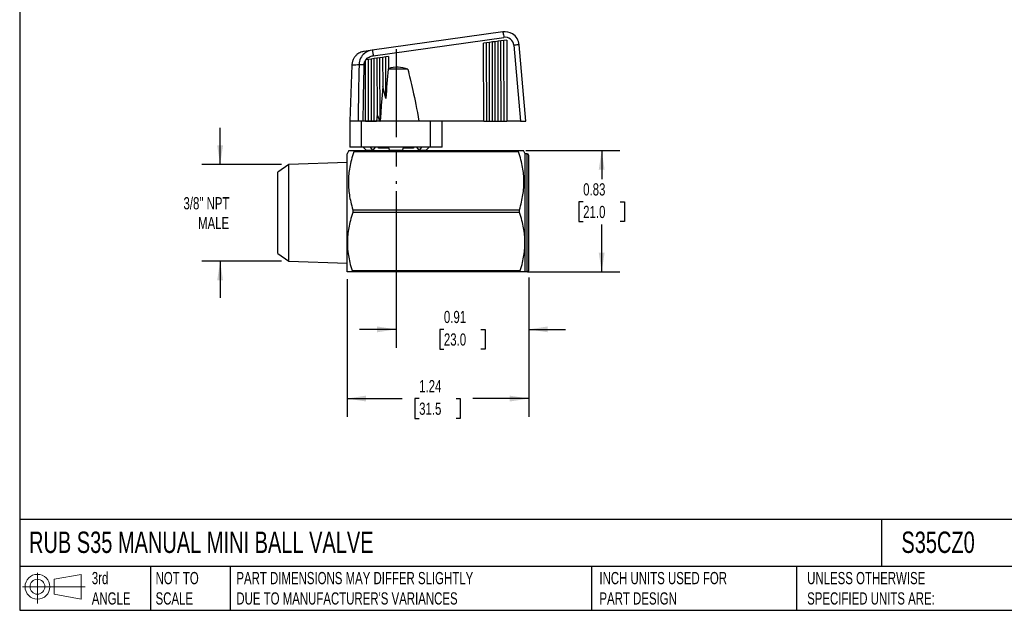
# Model space of a CAD drawing. Header units: inches. Extents: x 0.2 to 10.8, y 0.2 to 8.2.
# Tile 1 of 3: x 0.2 to 7, y 0.2 to 4.3. Entities that reach past the tile are written whole.
import ezdxf

# ---------------------------------------------------------------- set-up
doc = ezdxf.new("R2010")
doc.units = ezdxf.units.IN
doc.header["$MEASUREMENT"] = 0
doc.linetypes.add('SLD-Center', pattern=[0.75, 0.6, -0.05, 0.05, -0.05])
doc.linetypes.add('SLD-Solid', pattern=[0])
doc.layers.add('CENTER', color=40, linetype='SLD-Center')
doc.layers.add('SLD-DEFPOINTS', color=7, linetype='Continuous')
doc.layers.add('DIMENSIONS', color=140, linetype='SLD-Solid', lineweight=25)
doc.layers.add('TEXT', color=140, linetype='SLD-Solid', lineweight=25)
doc.styles.add('SLDTEXTSTYLE0', font='TXT', dxfattribs={"width": 0.7})
doc.dimstyles.new('SLDDIMSTYLE0', dxfattribs={"dimtxt": 0.084961, "dimasz": 0.13, "dimexe": 0, "dimexo": 0.0625, "dimgap": 0.02124, "dimtad": 0, "dimtih": 1, "dimtoh": 1, "dimrnd": 1e-09, "dimzin": 12, "dimdsep": 46, "dimtxsty": 'SLDTEXTSTYLE0', "dimsah": 1, "dimcen": 0.09, "dimadec": 0, "dimazin": 3, "dimtfac": 1, "dimtofl": 0, "dimtmove": 0, "dimatfit": 3, "dimfxl": 0, "dimfrac": 2, "dimtolj": 1, "dimtzin": 12, "dimarcsym": 0})
doc.dimstyles.new('SLDDIMSTYLE1', dxfattribs={"dimtxt": 0.084961, "dimasz": 0.13, "dimexe": 0, "dimexo": 0.0625, "dimgap": 0.02124, "dimtad": 0, "dimtih": 1, "dimtoh": 1, "dimrnd": 1e-09, "dimdsep": 46, "dimtxsty": 'SLDTEXTSTYLE0', "dimsah": 1, "dimcen": 0.09, "dimadec": 0, "dimazin": 2, "dimtfac": 1, "dimtmove": 0, "dimatfit": 0, "dimfxl": 0, "dimfrac": 2, "dimtolj": 1, "dimtzin": 12, "dimarcsym": 0})
doc.dimstyles.new('SLDDIMSTYLE2', dxfattribs={"dimtxt": 0.084961, "dimasz": 0.13, "dimexe": 0, "dimexo": 0.0625, "dimgap": 0.02124, "dimtad": 0, "dimtih": 1, "dimtoh": 1, "dimrnd": 1e-09, "dimdsep": 46, "dimtxsty": 'SLDTEXTSTYLE0', "dimsah": 1, "dimcen": 0.09, "dimadec": 0, "dimazin": 2, "dimtfac": 1, "dimtofl": 0, "dimtmove": 0, "dimatfit": 3, "dimfxl": 0, "dimfrac": 2, "dimtolj": 1, "dimtzin": 12, "dimarcsym": 0})
doc.dimstyles.new('SLDDIMSTYLE3', dxfattribs={"dimtxt": 0.084961, "dimasz": 0.13, "dimexe": 0, "dimexo": 0.0625, "dimgap": 0.02124, "dimtad": 0, "dimtih": 1, "dimtoh": 1, "dimrnd": 1e-09, "dimzin": 12, "dimdsep": 46, "dimtxsty": 'SLDTEXTSTYLE0', "dimsah": 1, "dimcen": 0.09, "dimadec": 0, "dimazin": 3, "dimtfac": 1, "dimtmove": 0, "dimatfit": 0, "dimfxl": 0, "dimfrac": 2, "dimtolj": 1, "dimtzin": 12, "dimarcsym": 0})

# ---------------------------------------------------------------- blocks, each defined once
blk = doc.blocks.new('Block11')
at = {"color": 7, "linetype": 'SLD-Solid', "lineweight": 18}
for p, q in [((0.1019, 0.2091), (0.1019, 0)), ((0.2157, 0.1641), (0.4006, 0.1981)), ((0.2157, 0.0628), (0.2157, 0.1641)), ((0.4006, 0.1981), (0.4006, 0.0288)), ((0, 0.1135), (0.4281, 0.1135)), ((0.2157, 0.0628), (0.4006, 0.0288))]:
    blk.add_line(p, q, dxfattribs=at)
for radius in [0.0846, 0.0506]:
    blk.add_circle((0.1019, 0.1135), radius, dxfattribs=at)
blk = doc.blocks.new('Block12')
at = {"layer": 'SLD-DEFPOINTS'}
blk.add_blockref('Block11', (0, 0), dxfattribs=at)
blk = doc.blocks.new('_D')
at = {"layer": 'DIMENSIONS'}
for p, q in [((2.4843, 2.5117), (2.4843, 1.5706)), ((3.7244, 2.5216), (3.7244, 1.5706)), ((2.4843, 1.6956), (2.8612, 1.6956)), ((2.9764, 1.6956), (2.9479, 1.6956)), ((2.9479, 1.6956), (2.9479, 1.5606)), ((3.2289, 1.6956), (3.2574, 1.6956)), ((3.2574, 1.6956), (3.2574, 1.5606)), ((3.7244, 1.6956), (3.344, 1.6956)), ((2.9479, 1.5606), (2.9764, 1.5606)), ((3.2574, 1.5606), (3.2289, 1.5606))]:
    blk.add_line(p, q, dxfattribs=at)
for points in [[(2.4843, 1.6956), (2.6143, 1.6756), (2.6143, 1.7156)], [(3.7244, 1.6956), (3.5944, 1.7156), (3.5944, 1.6756)]]:
    blk.add_solid(points, dxfattribs=at)
at = {"layer": 'DIMENSIONS', "char_height": 0.08333, "attachment_point": 1, "style": 'SLDTEXTSTYLE0'}
for s, insert in [('1.24', (2.9764, 1.822)), ('31.5', (2.9764, 1.668))]:
    blk.add_mtext(s, dxfattribs=dict(at, insert=insert))
blk = doc.blocks.new('_D_1')
at = {"layer": 'DIMENSIONS'}
for p, q in [((2.8189, 3.1121), (2.8189, 2.043)), ((3.7244, 2.5216), (3.7244, 2.043)), ((2.8189, 2.168), (2.5689, 2.168)), ((3.1454, 2.168), (3.1169, 2.168)), ((3.1169, 2.168), (3.1169, 2.033)), ((3.3979, 2.168), (3.4264, 2.168)), ((3.4264, 2.168), (3.4264, 2.033)), ((3.7244, 2.168), (3.9744, 2.168)), ((3.1169, 2.033), (3.1454, 2.033)), ((3.4264, 2.033), (3.3979, 2.033))]:
    blk.add_line(p, q, dxfattribs=at)
for points in [[(2.8189, 2.168), (2.6889, 2.188), (2.6889, 2.148)], [(3.7244, 2.168), (3.8544, 2.148), (3.8544, 2.188)]]:
    blk.add_solid(points, dxfattribs=at)
at = {"layer": 'DIMENSIONS', "char_height": 0.08333, "attachment_point": 1, "style": 'SLDTEXTSTYLE0'}
for s, insert in [('0.91', (3.1454, 2.2945)), ('23.0', (3.1454, 2.1404))]:
    blk.add_mtext(s, dxfattribs=dict(at, insert=insert))
blk = doc.blocks.new('_D_2')
at = {"layer": 'DIMENSIONS'}
for p, q in [((3.705, 3.3885), (4.3473, 3.3885)), ((4.2223, 3.3885), (4.2223, 3.193)), ((4.096, 3.039), (4.0675, 3.039)), ((4.0675, 3.039), (4.0675, 2.904)), ((4.3485, 3.039), (4.377, 3.039)), ((4.377, 3.039), (4.377, 2.904)), ((4.0675, 2.904), (4.096, 2.904)), ((4.377, 2.904), (4.3485, 2.904)), ((4.2223, 2.5617), (4.2223, 2.8849)), ((3.717, 2.5617), (4.3473, 2.5617))]:
    blk.add_line(p, q, dxfattribs=at)
for points in [[(4.2223, 3.3885), (4.2023, 3.2585), (4.2423, 3.2585)], [(4.2223, 2.5617), (4.2423, 2.6917), (4.2023, 2.6917)]]:
    blk.add_solid(points, dxfattribs=at)
at = {"layer": 'DIMENSIONS', "char_height": 0.08333, "attachment_point": 1, "style": 'SLDTEXTSTYLE0'}
for s, insert in [('0.83', (4.096, 3.1654)), ('21.0', (4.096, 3.0114))]:
    blk.add_mtext(s, dxfattribs=dict(at, insert=insert))
blk = doc.blocks.new('_D_3')
at = {"layer": 'DIMENSIONS'}
for p, q in [((1.6181, 3.2939), (1.6181, 3.5439)), ((2.0375, 3.2939), (1.4931, 3.2939)), ((2.0375, 2.6328), (1.4931, 2.6328)), ((1.6181, 2.6328), (1.6181, 2.3828))]:
    blk.add_line(p, q, dxfattribs=at)
for points in [[(1.6181, 3.2939), (1.6381, 3.4239), (1.5981, 3.4239)], [(1.6181, 2.6328), (1.5981, 2.5028), (1.6381, 2.5028)]]:
    blk.add_solid(points, dxfattribs=at)
at = {"layer": 'DIMENSIONS', "char_height": 0.08333, "attachment_point": 1, "style": 'SLDTEXTSTYLE0'}
for s, insert in [('3/8" NPT', (1.3679, 3.0707)), ('MALE', (1.4673, 2.9357))]:
    blk.add_mtext(s, dxfattribs=dict(at, insert=insert))

msp = doc.modelspace()

# ---------------------------------------------------------------- linework, layer by layer
for p, q in [((3.5474, 4.1991), (2.6559, 4.0738)), ((2.6633, 4.0362), (3.5548, 4.1615)), ((3.4372, 4.1245), (3.4166, 4.1211)), ((3.4175, 3.5893), (3.4166, 4.1211)), ((3.4559, 4.1266), (3.4372, 4.1245)), ((3.4381, 3.5893), (3.4372, 4.1245)), ((3.4765, 4.1301), (3.4559, 4.1266)), ((3.4568, 3.5893), (3.4559, 4.1266)), ((3.4952, 4.1321), (3.4765, 4.1301)), ((3.4775, 3.5893), (3.4765, 4.1301)), ((3.5159, 4.1356), (3.4952, 4.1321)), ((3.4962, 3.5893), (3.4952, 4.1321)), ((3.5346, 4.1377), (3.5159, 4.1356)), ((3.5168, 3.5893), (3.5159, 4.1356)), ((3.5552, 4.1411), (3.5346, 4.1377)), ((3.5355, 3.5893), (3.5346, 4.1377)), ((3.5739, 4.1432), (3.5552, 4.1411)), ((3.5561, 3.5893), (3.5552, 4.1411)), ((3.5739, 4.1432), (3.5748, 3.5893)), ((3.6219, 4.1081), (3.6672, 3.5893)), ((3.7047, 3.5893), (3.6592, 4.1102)), ((2.6559, 4.0738), (2.602, 4.0662)), ((2.5173, 3.9723), (2.5039, 3.5893)), ((2.6301, 4.0111), (2.6094, 4.0076)), ((2.6102, 3.5893), (2.6095, 4.0045)), ((2.6488, 4.0132), (2.6301, 4.0111)), ((2.6308, 3.59), (2.6301, 4.0111)), ((2.6694, 4.0166), (2.6488, 4.0132)), ((2.6488, 4.0132), (2.6495, 3.5893)), ((2.6881, 4.0187), (2.6694, 4.0166)), ((2.6701, 3.59), (2.6694, 4.0166)), ((2.7087, 4.0222), (2.6881, 4.0187)), ((2.6881, 4.0187), (2.6888, 3.6333)), ((2.7274, 4.0242), (2.7087, 4.0222)), ((2.7095, 3.59), (2.7087, 4.0222)), ((2.748, 4.0277), (2.7274, 4.0242)), ((2.7274, 4.0242), (2.7278, 3.8284)), ((2.7667, 4.0298), (2.748, 4.0277)), ((2.7485, 3.7439), (2.748, 4.0277)), ((2.7667, 4.0298), (2.7669, 3.9477)), ((2.8984, 3.9436), (2.764, 3.9436)), ((2.6888, 3.6333), (2.6855, 3.5894)), ((2.5039, 3.5893), (2.5039, 3.4121)), ((2.5597, 3.5893), (2.5039, 3.5893)), ((2.5836, 3.5893), (2.5597, 3.5893)), ((2.5836, 3.4121), (2.5836, 3.5893)), ((2.8189, 3.5893), (2.5836, 3.5893)), ((2.6102, 3.5893), (2.6308, 3.59)), ((2.6308, 3.59), (2.6495, 3.5893)), ((2.6495, 3.5893), (2.6701, 3.59)), ((2.6701, 3.59), (2.6855, 3.5894)), ((2.7077, 3.5899), (2.7095, 3.59)), ((2.7095, 3.59), (2.7099, 3.59)), ((3.0542, 3.5893), (2.8189, 3.5893)), ((3.0542, 3.4121), (3.0542, 3.5893)), ((3.0827, 3.5893), (3.0542, 3.5893)), ((3.4175, 3.5893), (3.0827, 3.5893)), ((3.1339, 3.4121), (3.1339, 3.5893)), ((3.4175, 3.5893), (3.4381, 3.5893)), ((3.4381, 3.5893), (3.4568, 3.5893)), ((3.4568, 3.5893), (3.4775, 3.5893)), ((3.4775, 3.5893), (3.4962, 3.5893)), ((3.4962, 3.5893), (3.5168, 3.5893)), ((3.5168, 3.5893), (3.5355, 3.5893)), ((3.5355, 3.5893), (3.5561, 3.5893)), ((3.5561, 3.5893), (3.5748, 3.5893)), ((3.6672, 3.5893), (3.5748, 3.5893)), ((3.6672, 3.5893), (3.7047, 3.5893)), ((2.4968, 3.3885), (2.4843, 3.3669)), ((2.4843, 2.5617), (2.4843, 3.3669)), ((2.5836, 3.4121), (2.5039, 3.4121)), ((3.6551, 3.3799), (2.5299, 3.3799)), ((2.53, 3.3885), (3.655, 3.3885)), ((2.8189, 3.4121), (2.5836, 3.4121)), ((2.5936, 3.4121), (2.6143, 3.3905)), ((2.6143, 3.3905), (2.5936, 3.4121)), ((2.6143, 3.3905), (2.6607, 3.3905)), ((2.6143, 3.3905), (2.6143, 3.3905)), ((2.6607, 3.3905), (2.6448, 3.4121)), ((2.6767, 3.4121), (2.6607, 3.3905)), ((2.6624, 3.3928), (2.6624, 3.3885)), ((2.6997, 3.4043), (2.6997, 3.4121)), ((2.7694, 3.4043), (2.6997, 3.4043)), ((2.7678, 3.4121), (2.7725, 3.3905)), ((2.7725, 3.3905), (2.8654, 3.3905)), ((3.0542, 3.4121), (2.8189, 3.4121)), ((2.8654, 3.3905), (2.8701, 3.4121)), ((2.9381, 3.4043), (2.8683, 3.4043)), ((2.9381, 3.4121), (2.9381, 3.4043)), ((2.9771, 3.3905), (2.9612, 3.4121)), ((2.9754, 3.3885), (2.9754, 3.3928)), ((2.9754, 3.3928), (2.9771, 3.3905)), ((2.9931, 3.4121), (2.9771, 3.3905)), ((2.9771, 3.3905), (3.0236, 3.3905)), ((3.0236, 3.3905), (3.0442, 3.4121)), ((3.1339, 3.4121), (3.0542, 3.4121)), ((3.7008, 3.3669), (3.6883, 3.3885)), ((3.7126, 3.3669), (3.7008, 3.3669)), ((3.7008, 2.5617), (3.7008, 3.3669)), ((3.7126, 2.5617), (3.7126, 3.3669)), ((2.0875, 3.2939), (2.0118, 3.2409)), ((2.4843, 3.3062), (2.0875, 3.2939)), ((2.0875, 2.6328), (2.0875, 3.2939)), ((3.7244, 2.5716), (3.7244, 3.3551)), ((2.0118, 2.6858), (2.0118, 3.2409)), ((3.6611, 2.9665), (2.524, 2.9665)), ((2.5242, 2.9837), (3.6608, 2.9837)), ((2.0118, 2.6858), (2.0875, 2.6328)), ((2.0875, 2.6328), (2.4843, 2.6204)), ((3.667, 2.5617), (2.5181, 2.5617)), ((2.5182, 2.5704), (3.6668, 2.5704)), ((3.7126, 2.5617), (3.7008, 2.5617))]:
    msp.add_line(p, q)
at = {"flags": 128}
msp.add_lwpolyline([(2.7278, 3.8284), (2.723, 3.7654), (2.7181, 3.6996), (2.7141, 3.6458), (2.7099, 3.59)], dxfattribs=at)
for centre, radius, start, end in [((3.563, 4.103), 0.0591, 5, 98), ((2.8273, 3.7718), 0.186, 67.5155, 108.99687), ((3.7126, 3.3551), 0.0118, 0, 90), ((3.7126, 2.5716), 0.0118, 303.45252, 0)]:
    msp.add_arc(centre, radius, start, end)
for start_param, end_param in [(2.168062, 2.192403), (2.04825, 2.058651)]:
    msp.add_ellipse((2.8188, 3.5828), major_axis=(0.2371, 0.0004), ratio=0.03488, start_param=start_param, end_param=end_param)
for points, knots in [([(3.6592, 4.1102), (3.6565, 4.1405), (3.6255, 4.1906), (3.57, 4.2023), (3.5474, 4.1991)], [-1.087818, -1.087818, -1.087818, -1.087818, -0.1603, 0.535338, 0.535338, 0.535338, 0.535338]), ([(3.5474, 4.1991), (3.5479, 4.1991), (3.5499, 4.1924), (3.5532, 4.1729), (3.5548, 4.1615)], [0, 0, 0, 0, 0.428571, 1, 1, 1, 1]), ([(3.6592, 4.1102), (3.6591, 4.1105), (3.6552, 4.1105), (3.6414, 4.1097), (3.6318, 4.109), (3.6219, 4.1081)], [0, 0, 0, 0, 0.5, 0.5, 1, 1, 1, 1]), ([(2.602, 4.0662), (2.5982, 4.0655), (2.5901, 4.0641), (2.5776, 4.0598), (2.5643, 4.0532), (2.551, 4.0436), (2.5384, 4.0307), (2.5278, 4.0142), (2.5197, 3.9944), (2.5181, 3.9798), (2.5173, 3.9722)], [0, 0, 0, 0, 0.084109, 0.180011, 0.287618, 0.406754, 0.537424, 0.679929, 0.834194, 1, 1, 1, 1]), ([(2.6559, 4.0738), (2.6378, 4.0712), (2.6065, 4.0592), (2.5738, 4.021), (2.5662, 3.9916), (2.566, 3.9768)], [0, 0, 0, 0, 0.1017402, 0.1695669, 0.2373937, 0.2373937, 0.2373937, 0.2373937]), ([(2.6119, 4.008), (2.6178, 4.016), (2.6258, 4.0225), (2.6436, 4.0319), (2.6535, 4.0348), (2.6633, 4.0362)], [0, 0, 0, 0, 0.5, 0.5, 1, 1, 1, 1]), ([(2.6559, 4.0738), (2.6565, 4.0739), (2.6576, 4.0699), (2.6603, 4.056), (2.6619, 4.0462), (2.6633, 4.0362)], [0, 0, 0, 0, 0.5, 0.5, 1, 1, 1, 1]), ([(2.5173, 3.9723), (2.5173, 3.9723), (2.5163, 3.9722), (2.5199, 3.9726), (2.5287, 3.9734), (2.5439, 3.9747), (2.5587, 3.9761), (2.566, 3.9768)], [0, 0, 0, 0, 0.002329, 0.251902, 0.501355, 0.750712, 1, 1, 1, 1]), ([(2.566, 3.9768), (2.5692, 3.9769), (2.5793, 3.9771), (2.5931, 3.977), (2.601, 3.9768)], [0, 0, 0, 0, 0.428571, 1, 1, 1, 1]), ([(2.7667, 3.9476), (2.7661, 3.9474), (2.7654, 3.947), (2.7644, 3.9456), (2.764, 3.9447), (2.764, 3.9436)], [0, 0, 0, 0, 0.5, 0.5, 1, 1, 1, 1]), ([(2.8984, 3.9436), (2.9097, 3.9042), (2.9214, 3.856), (2.9466, 3.7394), (2.9601, 3.6709), (2.975, 3.5893)], [0, 0, 0, 0, 0.5, 0.5, 1, 1, 1, 1]), ([(2.5299, 3.3799), (2.5173, 3.3417), (2.5086, 3.3074), (2.4968, 3.2421), (2.4938, 3.2111), (2.493, 3.1494), (2.4952, 3.1186), (2.5051, 3.0543), (2.5128, 3.0208), (2.5242, 2.9837)], [0, 0, 0, 0, 0.25, 0.25, 0.5, 0.5, 0.75, 0.75, 1, 1, 1, 1]), ([(2.4971, 3.3885), (2.4971, 3.3885), (2.4969, 3.3885), (2.5, 3.3885), (2.5064, 3.3885), (2.5162, 3.3885), (2.5253, 3.3885), (2.53, 3.3885)], [0, 0, 0, 0, 0.111001, 0.316984, 0.530235, 0.755928, 1, 1, 1, 1]), ([(3.655, 3.3885), (3.6598, 3.3885), (3.6691, 3.3885), (3.679, 3.3885), (3.6853, 3.3885), (3.6882, 3.3885), (3.688, 3.3885), (3.6879, 3.3885)], [0, 0, 0, 0, 0.248322, 0.477707, 0.694399, 0.90383, 1, 1, 1, 1]), ([(3.6608, 2.9837), (3.6722, 3.0208), (3.68, 3.0543), (3.6899, 3.1186), (3.6921, 3.1494), (3.6912, 3.2111), (3.6882, 3.2421), (3.6765, 3.3074), (3.6678, 3.3417), (3.6551, 3.3799)], [0, 0, 0, 0, 0.25, 0.25, 0.5, 0.5, 0.75, 0.75, 1, 1, 1, 1]), ([(2.524, 2.9665), (2.511, 2.928), (2.5021, 2.8937), (2.49, 2.8284), (2.487, 2.7975), (2.4862, 2.736), (2.4884, 2.7054), (2.4985, 2.6412), (2.5065, 2.6076), (2.5182, 2.5704)], [0, 0, 0, 0, 0.25, 0.25, 0.5, 0.5, 0.75, 0.75, 1, 1, 1, 1]), ([(3.6668, 2.5704), (3.6786, 2.6076), (3.6865, 2.6412), (3.6967, 2.7054), (3.6989, 2.736), (3.6981, 2.7975), (3.695, 2.8284), (3.683, 2.8937), (3.674, 2.928), (3.6611, 2.9665)], [0, 0, 0, 0, 0.25, 0.25, 0.5, 0.5, 0.75, 0.75, 1, 1, 1, 1]), ([(2.5181, 2.5617), (2.5084, 2.5617), (2.5009, 2.5617), (2.4897, 2.5617), (2.486, 2.5617), (2.4843, 2.5617)], [0, 0, 0, 0, 0.5, 0.5, 1, 1, 1, 1]), ([(3.7008, 2.5617), (3.699, 2.5617), (3.6953, 2.5617), (3.6841, 2.5617), (3.6765, 2.5617), (3.667, 2.5617)], [0, 0, 0, 0, 0.5, 0.5, 1, 1, 1, 1]), ([(3.7191, 2.5617), (3.7191, 2.5617), (3.7193, 2.5617), (3.7189, 2.5617), (3.7182, 2.5617), (3.7174, 2.5617), (3.7167, 2.5617), (3.7159, 2.5617), (3.7152, 2.5617), (3.7146, 2.5617), (3.7139, 2.5617), (3.7133, 2.5617), (3.7129, 2.5617), (3.7127, 2.5617), (3.7126, 2.5617)], [0, 0, 0, 0, 0.014346, 0.328794, 0.541766, 0.686379, 0.784966, 0.852551, 0.899248, 0.942074, 0.968137, 0.982908, 0.994081, 1, 1, 1, 1])]:
    msp.add_open_spline(points, degree=3, knots=knots)
for points in [[(2.566, 3.9768), (2.5639, 3.8476), (2.5618, 3.7185), (2.5597, 3.5893)], [(2.594, 3.5893), (2.5963, 3.7185), (2.5986, 3.8476), (2.601, 3.9768)], [(2.601, 3.9768), (2.6011, 3.9866), (2.6042, 3.9963), (2.6095, 4.0045)], [(2.6094, 4.0076), (2.6095, 4.0066), (2.6095, 4.0056), (2.6095, 4.0045)], [(2.764, 3.9436), (2.7592, 3.8819), (2.7541, 3.8157), (2.7485, 3.7439)], [(2.7485, 3.7439), (2.7413, 3.7789), (2.7344, 3.8066), (2.7278, 3.8284)], [(2.7077, 3.5899), (2.7013, 3.6089), (2.695, 3.6233), (2.6888, 3.6333)], [(2.53, 3.3885), (2.53, 3.3857), (2.5299, 3.3829), (2.5299, 3.3799)], [(3.6551, 3.3799), (3.6551, 3.3829), (3.6551, 3.3857), (3.655, 3.3885)], [(2.5242, 2.9837), (2.5242, 2.978), (2.5241, 2.9722), (2.524, 2.9665)], [(3.6611, 2.9665), (3.661, 2.9722), (3.6609, 2.978), (3.6608, 2.9837)], [(2.5182, 2.5704), (2.5182, 2.5674), (2.5181, 2.5645), (2.5181, 2.5617)], [(3.667, 2.5617), (3.6669, 2.5645), (3.6669, 2.5674), (3.6668, 2.5704)]]:
    msp.add_open_spline(points, degree=3)
at = {"layer": 'CENTER'}
msp.add_line((2.8189, 4.0805), (2.8189, 3.1621), dxfattribs=at)
at = {"layer": 'TEXT'}
for p, q in [((0.25, 8.25), (0.25, 0.25)), ((10.75, 0.8711), (0.25, 0.8711)), ((6.1322, 0.8711), (6.1322, 0.55)), ((10.75, 0.55), (0.25, 0.55)), ((1.1435, 0.55), (1.1435, 0.25)), ((1.6865, 0.55), (1.6865, 0.25)), ((4.1529, 0.55), (4.1529, 0.25)), ((5.5511, 0.55), (5.5511, 0.25)), ((0.25, 0.25), (10.75, 0.25))]:
    msp.add_line(p, q, dxfattribs=at)

# ---------------------------------------------------------------- block references
at = {"layer": 'SLD-DEFPOINTS'}
msp.add_blockref('Block12', (0.2692, 0.2974), dxfattribs=at)

# ---------------------------------------------------------------- texts
at = {"layer": 'TEXT', "attachment_point": 1, "style": 'SLDTEXTSTYLE0'}
for s, insert, char_height in [('RUB S35 MANUAL MINI BALL VALVE', (0.3136, 0.7875), 0.145833), ('S35CZ0', (6.268, 0.7875), 0.14583), ('3rd^JANGLE', (0.7421, 0.5117), 0.08333), ('NOT TO^JSCALE', (1.1774, 0.5117), 0.083333), ("PART DIMENSIONS MAY DIFFER SLIGHTLY ^JDUE TO MANUFACTURER'S VARIANCES", (1.7288, 0.5117), 0.083333), ('INCH UNITS USED FOR ^JPART DESIGN', (4.2068, 0.5117), 0.083333), ('UNLESS OTHERWISE ^JSPECIFIED UNITS ARE:', (5.6248, 0.5117), 0.083333)]:
    msp.add_mtext(s, dxfattribs=dict(at, insert=insert, char_height=char_height))

# ---------------------------------------------------------------- dimensions: what is measured, and where the dimension line sits
at = {"layer": 'DIMENSIONS'}
dim = msp.add_linear_dim(base=(1.6181, 3.2939), p1=(2.0875, 2.6328), p2=(2.0875, 3.2939), angle=90, text='3/8" NPT\\PMALE', dimstyle='SLDDIMSTYLE3', dxfattribs=at)
dim.commit()
dim.dimension.update_dxf_attribs({"geometry": '_D_3', "text_midpoint": (1.6181, 2.9633), "dimtype": 160})
dim = msp.add_linear_dim(base=(4.2223, 2.5617), p1=(3.655, 3.3885), p2=(3.667, 2.5617), angle=90, dimstyle='SLDDIMSTYLE2', dxfattribs=at)
dim.commit()
dim.dimension.update_dxf_attribs({"geometry": '_D_2', "text_midpoint": (4.2223, 3.039), "dimtype": 160})
for base, p1, dimstyle, picture, middle in [((3.7244, 2.168), (2.8189, 3.1621), 'SLDDIMSTYLE1', '_D_1', (3.2717, 2.168)), ((3.7244, 1.6956), (2.4843, 2.5617), 'SLDDIMSTYLE0', '_D', (3.1026, 1.6956))]:
    dim = msp.add_linear_dim(base=base, p1=p1, p2=(3.7244, 2.5716), dimstyle=dimstyle, dxfattribs=at)
    dim.commit()
    dim.dimension.update_dxf_attribs({"geometry": picture, "text_midpoint": middle, "dimtype": 160})

doc.saveas('drawing.dxf')
